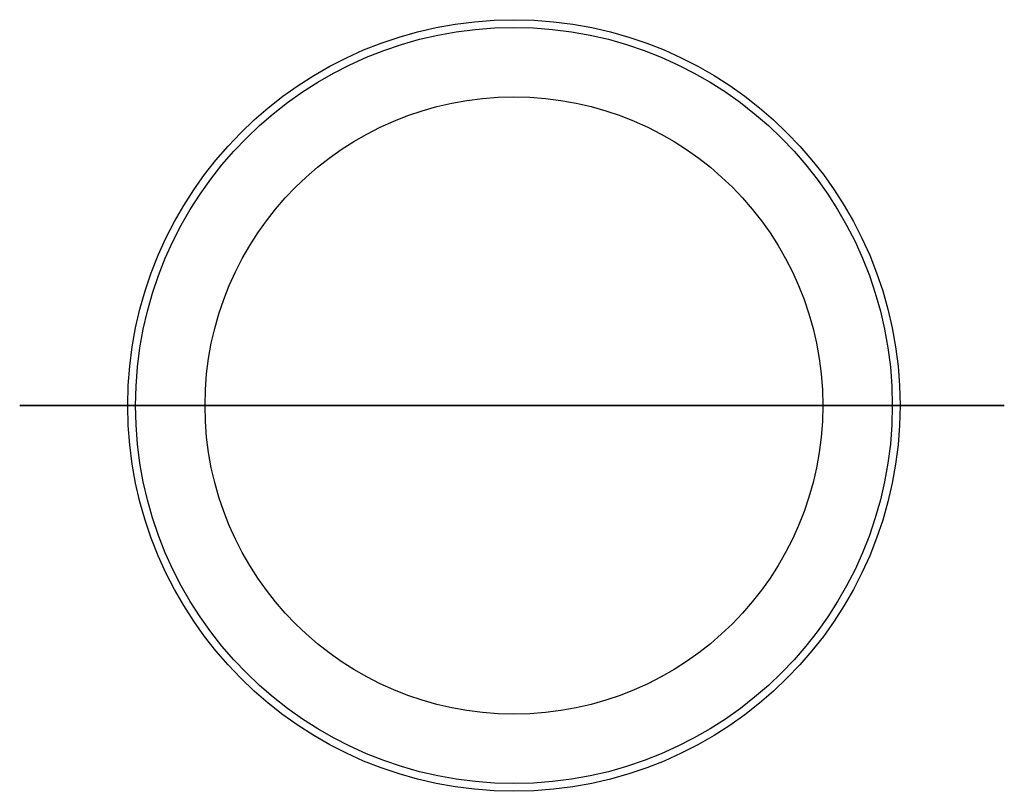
# Model space of a CAD drawing. Header units: centimetres. Extents: x -12.8 to 12.7, y -10 to 10.
import ezdxf

# ---------------------------------------------------------------- set-up
doc = ezdxf.new("R2010")
doc.units = ezdxf.units.CM
doc.header["$MEASUREMENT"] = 0
for name, color, linetype in [('Vincentsheppard_Mora_LampWithHandle_54cmH v1_Sketch1', 7, 'Continuous'), ('Vincentsheppard_Mora_LampWithHandle_54cmH v1_Sketch2', 7, 'Continuous'), ('Vincentsheppard_Mora_LampWithHandle_54cmH v1_Sketch3', 7, 'Continuous'), ('Vincentsheppard_Mora_LampWithHandle_54cmH v1_Sketch4', 7, 'Continuous')]:
    doc.layers.add(name, color=color, linetype=linetype)

msp = doc.modelspace()

# ---------------------------------------------------------------- linework, layer by layer
at = {"layer": 'Vincentsheppard_Mora_LampWithHandle_54cmH v1_Sketch1'}
for p, q in [((-12.3, 0, 31.4), (12.3, 0, 31.4)), ((12.3, 0, 30.6), (-12.3, 0, 30.6))]:
    msp.add_line(p, q, dxfattribs=at)
at = {"layer": 'Vincentsheppard_Mora_LampWithHandle_54cmH v1_Sketch1', "extrusion": (0, 1, 0)}
msp.add_circle((12.3, 31), 0.5, dxfattribs=at)
for centre, start, end in [((12.3, 31), 270, 90), ((-12.3, 31), 90, 270)]:
    msp.add_arc(centre, 0.4, start, end, dxfattribs=at)
at = {"layer": 'Vincentsheppard_Mora_LampWithHandle_54cmH v1_Sketch1'}
msp.add_point((0, 0), dxfattribs=at)
at = {"layer": 'Vincentsheppard_Mora_LampWithHandle_54cmH v1_Sketch2'}
for p, q in [((-12.8, 0, 5), (-12.8, 0, 31)), ((-12.3, 0, 5.4), (12.3, 0, 5.4)), ((12.3, 0, 4.6), (-12.3, 0, 4.6)), ((-11.8, 0, 31), (-11.8, 0, 5))]:
    msp.add_line(p, q, dxfattribs=at)
at = {"layer": 'Vincentsheppard_Mora_LampWithHandle_54cmH v1_Sketch2', "extrusion": (0, 1, 0)}
for centre in [(12.3, 31), (12.3, 5)]:
    msp.add_circle(centre, 0.5, dxfattribs=at)
for centre, start, end in [((12.3, 5), 270, 90), ((-12.3, 5), 90, 270)]:
    msp.add_arc(centre, 0.4, start, end, dxfattribs=at)
at = {"layer": 'Vincentsheppard_Mora_LampWithHandle_54cmH v1_Sketch2'}
for p in [(-12.3, 0, 31), (0, 0)]:
    msp.add_point(p, dxfattribs=at)
at = {"layer": 'Vincentsheppard_Mora_LampWithHandle_54cmH v1_Sketch3'}
for radius in [10, 8]:
    msp.add_circle((0, 0), radius, dxfattribs=at)
msp.add_point((0, 0), dxfattribs=at)
at = {"layer": 'Vincentsheppard_Mora_LampWithHandle_54cmH v1_Sketch4'}
for radius in [10, 10, 9.8]:
    msp.add_circle((0, 0, 30.9), radius, dxfattribs=at)
msp.add_point((0, 0, 30.9), dxfattribs=at)

doc.saveas('drawing.dxf')
